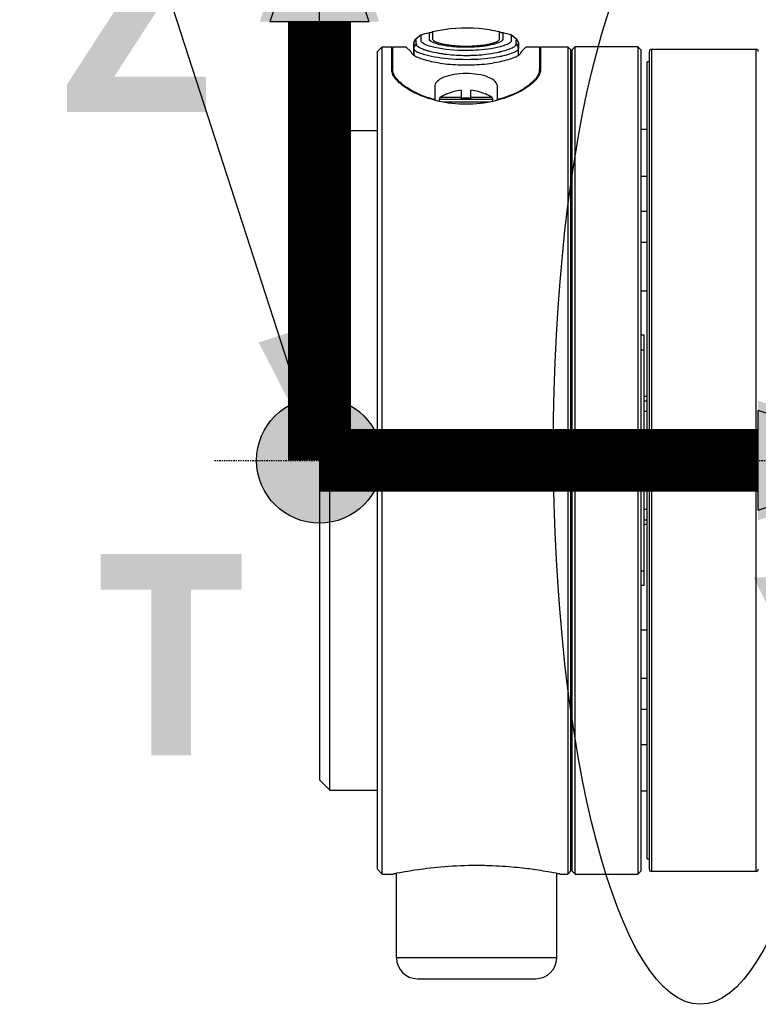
# Model space of a CAD drawing. Header units: millimetres. Extents: x 0 to 4378, y 0 to 2376.
# Tile 150 of 256: x 1453 to 1524, y 1686 to 1780. Entities that reach past the tile are written whole.
import ezdxf

# ---------------------------------------------------------------- set-up
doc = ezdxf.new("R2010")
doc.units = ezdxf.units.MM
doc.header["$LTSCALE"] = 0.2
doc.linetypes.add('CENTER2', pattern=[1.125, 0.75, -0.125, 0.125, -0.125])
for name, color, linetype in [('02_Center Line', 1, 'CENTER2'), ('07_Special Line2', 76, 'Continuous'), ('12_Before Rev.Num.', 5, 'Continuous'), ('13_After Rev.Num.', 6, 'Continuous')]:
    doc.layers.add(name, color=color, linetype=linetype)
doc.layers.add('14_Mark', color=7, linetype='Continuous', true_color=0xe03c31)
doc.styles.add('Rainbow-5.0 Style', font='malgunsl.ttf')
doc.dimstyles.new('Rainbow-5.0 Style', dxfattribs={"dimtxt": 4, "dimasz": 2.5, "dimexe": 1, "dimexo": 1, "dimgap": 1, "dimtad": 1, "dimdsep": 46, "dimtxsty": 'Rainbow-5.0 Style', "dimcen": 0, "dimclrd": 251, "dimclre": 251, "dimclrt": 7, "dimazin": 3, "dimtp": 0.1, "dimtm": 0.1, "dimtfac": 0.61, "dimtmove": 0, "dimatfit": 3, "dimfxl": 1, "dimlwd": -1, "dimlwe": -1, "dimarcsym": 1})
doc.dimstyles.new('Rainbow-5.0 Style$0', dxfattribs={"dimtxt": 4, "dimasz": 3, "dimexe": 2, "dimexo": 1, "dimgap": 0.8, "dimtad": 1, "dimzin": 9, "dimdsep": 46, "dimtxsty": 'Rainbow-5.0 Style', "dimcen": 0, "dimclrd": 251, "dimclre": 251, "dimclrt": 256, "dimadec": 1, "dimazin": 0, "dimtp": 0.1, "dimtm": 0.1, "dimtfac": 0.61, "dimtmove": 0, "dimatfit": 3, "dimfxl": 1, "dimlwd": -1, "dimlwe": -1, "dimarcsym": 1})

# ---------------------------------------------------------------- blocks, each defined once
blk = doc.blocks.new('Blk$A21N0-7P24L')
for p, q in [((-197.702, 1143.828), (-198.211, 1143.427)), ((-196.902, 1144.065), (-196.902, 1144.065)), ((-188.592, 1143.427), (-189.102, 1143.829)), ((-201.9, 1142.2), (-201.4, 1142.7)), ((-201.4, 1063.7), (-201.4, 1142.7)), ((-201.4, 1142.7), (-200.5, 1142.7)), ((-200.5, 1140.499), (-200.5, 1142.7)), ((-200.4, 1140.499), (-200.4, 1142.7)), ((-200.4, 1142.7), (-199.15, 1142.7)), ((-198.65, 1142.2), (-199.15, 1142.7)), ((-198.403, 1142.698), (-198.403, 1141.893)), ((-198.403, 1142.579), (-198.403, 1141.894)), ((-198.403, 1142.527), (-198.403, 1142.579)), ((-198.403, 1142.525), (-198.403, 1141.894)), ((-198.403, 1141.894), (-198.403, 1142.525)), ((-198.402, 1143.034), (-198.402, 1141.893)), ((-198.401, 1142.88), (-198.401, 1141.892)), ((-198.4, 1142.696), (-198.4, 1141.892)), ((-198.4, 1142.524), (-198.4, 1141.892)), ((-188.4, 1142.581), (-188.4, 1142.527)), ((-188.4, 1141.891), (-188.4, 1142.523)), ((-188.15, 1142.2), (-187.65, 1142.7)), ((-187.65, 1142.7), (-186.4, 1142.7)), ((-186.4, 1142.7), (-186.4, 1140.499)), ((-186.3, 1142.7), (-186.3, 1140.499)), ((-186.3, 1142.7), (-183.7, 1142.7)), ((-183.7, 1142.7), (-183.7, 1063.7)), ((-183.4, 1142.4), (-183.7, 1142.7)), ((-183.4, 1064), (-183.4, 1142.4)), ((-183.3, 1142.398), (-183.3, 1064)), ((-183, 1063.7), (-183, 1142.697)), ((-177, 1142.697), (-183, 1142.697)), ((-177, 1142.697), (-177, 1063.7)), ((-176.7, 1064), (-176.7, 1142.398)), ((-165.7, 1142.447), (-175.7, 1142.447)), ((-175.7, 1142.447), (-175.7, 1063.953)), ((-165.7, 1063.953), (-165.7, 1142.447)), ((-201.9, 1142.2), (-201.9, 1064.2)), ((-198.65, 1142.2), (-198.65, 1142.186)), ((-188.15, 1142.186), (-188.15, 1142.2)), ((-175.9, 1064.153), (-175.9, 1142.247)), ((-200.4, 1140.064), (-200.4, 1140.499)), ((-186.4, 1140.064), (-186.4, 1140.499)), ((-183.4, 1140.7), (-183.3, 1140.7)), ((-176.1, 1105.227), (-176.1, 1141.247)), ((-175.9, 1141.247), (-176.1, 1141.247)), ((-196.4, 1138.855), (-196.4, 1137.65)), ((-190.4, 1137.65), (-190.4, 1138.855)), ((-195.95, 1137.681), (-190.85, 1137.681)), ((-195.95, 1137.479), (-195.95, 1137.681)), ((-193.863, 1137.847), (-195.862, 1137.847)), ((-195.25, 1138.192), (-195.25, 1138.165)), ((-193.863, 1138.551), (-193.863, 1137.847)), ((-193.863, 1137.8), (-193.863, 1137.847)), ((-192.938, 1137.8), (-193.863, 1137.8)), ((-192.938, 1137.847), (-192.938, 1138.551)), ((-190.938, 1137.847), (-192.938, 1137.847)), ((-192.938, 1137.847), (-192.938, 1137.8)), ((-191.55, 1138.165), (-191.55, 1138.192)), ((-190.85, 1137.479), (-190.85, 1137.681)), ((-196.4, 1137.588), (-196.4, 1137.65)), ((-191.241, 1137.4), (-195.559, 1137.4)), ((-190.4, 1137.65), (-190.4, 1137.588)), ((-207.4, 1133.7), (-206.4, 1134.7)), ((-206.4, 1071.7), (-206.4, 1134.7)), ((-206.4, 1134.7), (-201.9, 1134.7)), ((-176.1, 1134.8), (-176.7, 1134.8)), ((-207.4, 1133.7), (-207.4, 1072.7)), ((-176.7, 1130.349), (-176.1, 1130.349)), ((-176.1, 1126.969), (-176.7, 1126.969)), ((-176.7, 1124.023), (-176.1, 1124.023)), ((-176.1, 1119.371), (-176.7, 1119.371)), ((-176.4, 1115.15), (-176.7, 1115.15)), ((-176.4, 1113.74), (-176.4, 1115.15)), ((-176.4, 1113.74), (-176.7, 1113.74)), ((-176.4, 1092.622), (-176.4, 1113.74)), ((-176.4, 1109.329), (-176.1, 1109.329)), ((-176.1, 1108.865), (-176.4, 1108.865)), ((-176.1, 1107.865), (-176.4, 1107.865)), ((-176.1, 1104.7), (-176.1, 1105.227)), ((-176.1, 1105.227), (-175.9, 1105.227)), ((-175.9, 1104.7), (-176.1, 1104.7)), ((-176.1, 1101.173), (-176.1, 1101.7)), ((-176.1, 1101.7), (-175.9, 1101.7)), ((-176.1, 1065.153), (-176.1, 1101.173)), ((-175.9, 1101.173), (-176.1, 1101.173)), ((-176.4, 1098.535), (-176.1, 1098.535)), ((-176.4, 1097.535), (-176.1, 1097.535)), ((-176.1, 1097.071), (-176.4, 1097.071)), ((-176.4, 1092.622), (-176.7, 1092.622)), ((-176.4, 1091.25), (-176.4, 1092.622)), ((-176.4, 1091.25), (-176.7, 1091.25)), ((-176.7, 1087.029), (-176.1, 1087.029)), ((-176.1, 1082.377), (-176.7, 1082.377)), ((-176.7, 1079.431), (-176.1, 1079.431)), ((-176.1, 1076.051), (-176.7, 1076.051)), ((-207.4, 1072.7), (-206.4, 1071.7)), ((-206.4, 1071.7), (-201.9, 1071.7)), ((-176.1, 1071.6), (-176.7, 1071.6)), ((-183.4, 1065.7), (-183.3, 1065.7)), ((-176.1, 1065.153), (-175.9, 1065.153)), ((-201.9, 1064.2), (-201.4, 1063.7)), ((-201.4, 1063.7), (-200.35, 1063.7)), ((-200.05, 1055.7), (-200.05, 1063.759)), ((-184.75, 1055.7), (-184.75, 1063.759)), ((-184.45, 1063.7), (-183.7, 1063.7)), ((-183.4, 1064), (-183.7, 1063.7)), ((-183.3, 1064), (-183, 1063.7)), ((-183, 1063.7), (-177, 1063.7)), ((-176.7, 1064), (-177, 1063.7)), ((-165.7, 1063.953), (-175.7, 1063.953)), ((-184.75, 1055.7), (-200.05, 1055.7)), ((-198.05, 1053.7), (-186.75, 1053.7))]:
    blk.add_line(p, q)
for centre, radius, start, end in [((-196.828, 1144.407), 0.35, 257.86381, 310.34281), ((-189.975, 1144.407), 0.35, 229.65776, 282.13619), ((-175.7, 1142.247), 0.2, 90.00233, 179.99767), ((-165.7, 1142.247), 0.2, 0.00233, 89.99767), ((-195.75, 1137.681), 0.2, 124.02287, 180), ((-193.4, 1134.2), 4.4, 114.86329, 124.02287), ((-193.4, 1134.2), 4.376, 96.06745, 115.01128), ((-193.4, 1134.2), 4.376, 64.98872, 83.93255), ((-193.4, 1134.2), 4.4, 55.97713, 65.13671), ((-191.05, 1137.681), 0.2, 0, 55.97713), ((-175.7, 1064.153), 0.2, 180.00233, 269.99767), ((-165.7, 1064.153), 0.2, 270.00233, 359.99767), ((-198.05, 1055.7), 2, 180, 270), ((-186.75, 1055.7), 2, 270, 0)]:
    blk.add_arc(centre, radius, start, end)
for centre, major_axis, ratio, start_param, end_param in [((-188.792, 1143.088), (0.192, -0.398), 0.854562, 1.138732, 2.087788), ((-198.394, 1069.99), (0.008, -73.045), 0.000182, 3.076486, 3.140384), ((-188.9, 1142.58), (0.5, 0.003), 0.988947, 6.279916, 7.248182)]:
    blk.add_ellipse(centre, major_axis=major_axis, ratio=ratio, start_param=start_param, end_param=end_param)
for points, knots in [([(-196.602, 1144.141), (-195.158, 1144.486), (-193.638, 1144.596), (-191.501, 1144.402), (-190.845, 1144.295), (-190.202, 1144.141)], [0, 0, 0, 0, 0.4453272, 0.4453272, 0.6437807, 0.6437807, 0.6437807, 0.6437807]), ([(-198.211, 1143.427), (-198.21, 1143.427), (-198.209, 1143.423), (-198.206, 1143.405), (-198.206, 1143.402), (-198.205, 1143.401), (-198.205, 1143.396), (-198.202, 1143.379), (-198.201, 1143.359), (-198.199, 1143.342), (-198.198, 1143.333), (-198.198, 1143.325), (-198.197, 1143.319), (-198.197, 1143.316), (-198.197, 1143.313), (-198.197, 1143.31), (-198.197, 1143.309), (-198.197, 1143.308), (-198.197, 1143.307), (-198.197, 1143.306), (-198.196, 1143.306), (-198.196, 1143.304), (-198.196, 1143.304), (-198.196, 1143.302), (-198.196, 1143.301), (-198.194, 1143.267), (-198.193, 1143.231), (-198.192, 1143.204), (-198.192, 1143.19), (-198.191, 1143.178), (-198.191, 1143.169), (-198.191, 1143.165), (-198.191, 1143.161), (-198.19, 1143.158), (-198.19, 1143.156), (-198.19, 1143.155), (-198.19, 1143.154), (-198.19, 1143.153), (-198.19, 1143.152), (-198.19, 1143.151), (-198.19, 1143.15), (-198.19, 1143.149), (-198.19, 1143.148), (-198.19, 1143.14), (-198.19, 1143.131), (-198.19, 1143.123), (-198.19, 1143.115), (-198.19, 1143.114), (-198.19, 1143.102), (-198.191, 1143.091), (-198.191, 1143.084), (-198.191, 1143.077), (-198.191, 1143.069), (-198.191, 1143.058), (-198.19, 1143.051), (-198.19, 1143.045), (-198.189, 1143.038), (-198.187, 1143.025), (-198.185, 1143.013), (-198.185, 1143.009), (-198.183, 1142.998), (-198.18, 1142.976), (-198.176, 1142.955), (-198.173, 1142.936)], [0, 0, 0, 0, 0.21875, 0.21875, 0.21875, 0.25, 0.25, 0.25, 0.375, 0.375, 0.375, 0.4375, 0.4375, 0.4375, 0.46875, 0.46875, 0.46875, 0.484375, 0.484375, 0.484375, 0.49379, 0.49379, 0.49379, 0.5, 0.5, 0.5, 0.625, 0.625, 0.625, 0.6875, 0.6875, 0.6875, 0.71875, 0.71875, 0.71875, 0.734375, 0.734375, 0.734375, 0.743242, 0.743242, 0.743242, 0.75, 0.75, 0.75, 0.78125, 0.78125, 0.78125, 0.8125, 0.8125, 0.8125, 0.84375, 0.84375, 0.84375, 0.875, 0.875, 0.875, 0.90625, 0.90625, 0.90625, 0.9375, 0.9375, 0.9375, 1, 1, 1, 1]), ([(-189.102, 1143.829), (-189.102, 1143.821), (-189.101, 1143.751), (-189.101, 1143.661), (-189.101, 1143.613), (-189.101, 1143.56), (-189.101, 1143.499), (-189.101, 1143.495), (-189.101, 1143.491), (-189.101, 1143.488), (-189.101, 1143.452), (-189.099, 1143.412), (-189.099, 1143.369), (-189.1, 1143.323), (-189.092, 1143.272), (-189.107, 1143.224), (-189.108, 1143.221), (-189.109, 1143.218), (-189.11, 1143.215), (-189.116, 1143.2), (-189.123, 1143.185), (-189.133, 1143.169), (-189.188, 1143.08), (-189.314, 1142.995), (-189.489, 1142.916), (-189.735, 1142.805), (-190.066, 1142.707), (-190.423, 1142.626), (-191.21, 1142.449), (-192.089, 1142.372), (-192.721, 1142.345), (-192.83, 1142.34), (-192.933, 1142.337), (-193.029, 1142.335), (-193.09, 1142.333), (-193.148, 1142.332), (-193.203, 1142.331), (-193.231, 1142.331), (-193.258, 1142.331), (-193.284, 1142.33), (-193.298, 1142.33), (-193.303, 1142.33), (-193.313, 1142.33), (-193.322, 1142.33), (-193.335, 1142.33), (-193.361, 1142.33), (-193.374, 1142.33), (-193.386, 1142.33), (-193.399, 1142.33), (-194.417, 1142.329), (-195.532, 1142.434), (-196.376, 1142.625), (-197.113, 1142.791), (-197.647, 1143.006), (-197.691, 1143.224), (-197.711, 1143.324), (-197.699, 1143.416), (-197.701, 1143.486), (-197.703, 1143.553), (-197.702, 1143.61), (-197.702, 1143.66), (-197.702, 1143.753), (-197.702, 1143.821), (-197.702, 1143.829)], [0.0000398, 0.0000398, 0.0000398, 0.0000398, 0.0818088, 0.0818088, 0.0818088, 0.125, 0.125, 0.125, 0.1275619, 0.1275619, 0.1275619, 0.152083, 0.152083, 0.152083, 0.177821, 0.177821, 0.177821, 0.1793478, 0.1793478, 0.1793478, 0.1875, 0.1875, 0.1875, 0.2341536, 0.2341536, 0.2341536, 0.2996483, 0.2996483, 0.2996483, 0.4439056, 0.4439056, 0.4439056, 0.46875, 0.46875, 0.46875, 0.484375, 0.484375, 0.484375, 0.4921875, 0.4921875, 0.4921875, 0.4960937, 0.4960937, 0.4960937, 0.5, 0.5, 0.5, 0.501809, 0.501809, 0.501809, 0.64938, 0.64938, 0.64938, 0.778183, 0.778183, 0.778183, 0.8374548, 0.8374548, 0.8374548, 0.8939562, 0.8939562, 0.8939562, 1, 1, 1, 1]), ([(-189.902, 1144.065), (-189.902, 1144.065), (-189.902, 1144.061), (-189.902, 1144.054), (-189.901, 1144.048), (-189.901, 1144.036), (-189.901, 1144.024), (-189.901, 1144.012), (-189.902, 1143.998), (-189.902, 1143.98), (-189.902, 1143.971), (-189.901, 1143.962), (-189.901, 1143.951), (-189.901, 1143.941), (-189.901, 1143.927), (-189.901, 1143.917), (-189.901, 1143.907), (-189.901, 1143.896), (-189.901, 1143.884), (-189.901, 1143.871), (-189.901, 1143.853), (-189.901, 1143.842), (-189.901, 1143.83), (-189.901, 1143.817), (-189.901, 1143.802), (-189.901, 1143.787), (-189.901, 1143.765), (-189.901, 1143.748), (-189.901, 1143.715), (-189.9, 1143.675), (-189.901, 1143.636), (-189.901, 1143.616), (-189.901, 1143.595), (-189.902, 1143.572), (-189.902, 1143.551), (-189.902, 1143.523), (-189.902, 1143.505), (-189.902, 1143.504), (-189.902, 1143.503), (-189.902, 1143.502), (-189.902, 1143.493), (-189.902, 1143.483), (-189.901, 1143.465), (-189.9, 1143.447), (-189.9, 1143.441), (-189.9, 1143.426), (-189.9, 1143.399), (-189.904, 1143.376), (-189.915, 1143.353), (-189.916, 1143.351), (-189.917, 1143.35), (-189.917, 1143.349), (-189.941, 1143.302), (-189.999, 1143.243), (-190.058, 1143.202), (-190.06, 1143.201), (-190.062, 1143.199), (-190.064, 1143.198), (-190.124, 1143.157), (-190.209, 1143.113), (-190.326, 1143.067), (-190.384, 1143.044), (-190.451, 1143.02), (-190.526, 1142.996), (-190.599, 1142.974), (-190.704, 1142.944), (-190.772, 1142.926), (-190.775, 1142.926), (-190.778, 1142.925), (-190.781, 1142.924), (-190.917, 1142.889), (-191.081, 1142.853), (-191.276, 1142.819), (-191.374, 1142.802), (-191.479, 1142.785), (-191.593, 1142.769), (-191.704, 1142.753), (-191.852, 1142.735), (-191.952, 1142.724), (-192.085, 1142.709), (-192.222, 1142.696), (-192.369, 1142.685), (-192.681, 1142.662), (-193.03, 1142.647), (-193.399, 1142.647), (-193.67, 1142.647), (-193.928, 1142.655), (-194.169, 1142.668), (-194.29, 1142.675), (-194.406, 1142.683), (-194.518, 1142.692), (-194.63, 1142.701), (-194.71, 1142.709), (-194.84, 1142.723), (-195.1, 1142.751), (-195.328, 1142.785), (-195.523, 1142.819), (-195.621, 1142.836), (-195.71, 1142.854), (-195.793, 1142.871), (-195.875, 1142.889), (-195.923, 1142.9), (-196.018, 1142.924), (-196.021, 1142.925), (-196.024, 1142.926), (-196.027, 1142.926), (-196.212, 1142.974), (-196.359, 1143.022), (-196.474, 1143.067), (-196.591, 1143.113), (-196.66, 1143.147), (-196.736, 1143.198), (-196.738, 1143.199), (-196.74, 1143.201), (-196.741, 1143.202), (-196.814, 1143.252), (-196.862, 1143.306), (-196.883, 1143.349), (-196.884, 1143.35), (-196.884, 1143.351), (-196.885, 1143.353), (-196.889, 1143.363), (-196.893, 1143.373), (-196.896, 1143.385), (-196.898, 1143.398), (-196.9, 1143.419), (-196.9, 1143.426), (-196.901, 1143.441), (-196.898, 1143.482), (-196.898, 1143.502), (-196.898, 1143.503), (-196.898, 1143.504), (-196.898, 1143.505), (-196.899, 1143.544), (-196.9, 1143.594), (-196.9, 1143.636), (-196.9, 1143.657), (-196.9, 1143.677), (-196.9, 1143.695), (-196.9, 1143.714), (-196.9, 1143.726), (-196.9, 1143.748), (-196.901, 1143.792), (-196.901, 1143.825), (-196.9, 1143.852), (-196.9, 1143.866), (-196.9, 1143.878), (-196.9, 1143.888), (-196.9, 1143.899), (-196.901, 1143.904), (-196.901, 1143.917), (-196.901, 1143.941), (-196.901, 1143.962), (-196.901, 1143.98), (-196.901, 1143.998), (-196.901, 1144.011), (-196.901, 1144.024), (-196.901, 1144.051), (-196.902, 1144.065), (-196.902, 1144.065)], [0, 0, 0, 0, 0.03125, 0.03125, 0.03125, 0.0625, 0.0625, 0.0625, 0.09375, 0.09375, 0.09375, 0.109375, 0.109375, 0.109375, 0.12461, 0.12461, 0.12461, 0.140625, 0.140625, 0.140625, 0.15625, 0.15625, 0.15625, 0.171875, 0.171875, 0.171875, 0.1875, 0.1875, 0.1875, 0.21875, 0.21875, 0.21875, 0.234375, 0.234375, 0.234375, 0.249091, 0.249091, 0.249091, 0.25, 0.25, 0.25, 0.257812, 0.257812, 0.257812, 0.265625, 0.265625, 0.265625, 0.28044, 0.28044, 0.28044, 0.28125, 0.28125, 0.28125, 0.311526, 0.311526, 0.311526, 0.3125, 0.3125, 0.3125, 0.34375, 0.34375, 0.34375, 0.359375, 0.359375, 0.359375, 0.374347, 0.374347, 0.374347, 0.375, 0.375, 0.375, 0.40625, 0.40625, 0.40625, 0.421875, 0.421875, 0.421875, 0.437172, 0.437172, 0.437172, 0.457393, 0.457393, 0.457393, 0.499999, 0.499999, 0.499999, 0.53125, 0.53125, 0.53125, 0.546875, 0.546875, 0.546875, 0.5625, 0.5625, 0.5625, 0.59375, 0.59375, 0.59375, 0.609375, 0.609375, 0.609375, 0.625, 0.625, 0.625, 0.625485, 0.625485, 0.625485, 0.65625, 0.65625, 0.65625, 0.6875, 0.6875, 0.6875, 0.688284, 0.688284, 0.688284, 0.71875, 0.71875, 0.71875, 0.71964, 0.71964, 0.71964, 0.726562, 0.726562, 0.726562, 0.734375, 0.734375, 0.734375, 0.75, 0.75, 0.75, 0.750842, 0.750842, 0.750842, 0.78125, 0.78125, 0.78125, 0.796875, 0.796875, 0.796875, 0.8125, 0.8125, 0.8125, 0.84375, 0.84375, 0.84375, 0.859375, 0.859375, 0.859375, 0.875, 0.875, 0.875, 0.90625, 0.90625, 0.90625, 0.9375, 0.9375, 0.9375, 1, 1, 1, 1]), ([(-196.602, 1144.141), (-196.602, 1144.141), (-196.602, 1144.128), (-196.601, 1144.091), (-196.601, 1144.078), (-196.601, 1144.054), (-196.601, 1144.045), (-196.601, 1144.025), (-196.601, 1144.01), (-196.601, 1143.985), (-196.601, 1143.965), (-196.601, 1143.925), (-196.601, 1143.911), (-196.601, 1143.885), (-196.601, 1143.877), (-196.601, 1143.858), (-196.601, 1143.841), (-196.601, 1143.83), (-196.601, 1143.818), (-196.601, 1143.782), (-196.601, 1143.753), (-196.601, 1143.68), (-196.601, 1143.645), (-196.601, 1143.556), (-196.6, 1143.497), (-196.599, 1143.433), (-196.591, 1143.41), (-196.561, 1143.36), (-196.529, 1143.325), (-196.46, 1143.264), (-196.39, 1143.22), (-196.238, 1143.151), (-196.18, 1143.128), (-196.045, 1143.081), (-195.945, 1143.05), (-195.761, 1142.999), (-195.61, 1142.964), (-195.336, 1142.913), (-195.236, 1142.896), (-195.021, 1142.864), (-194.877, 1142.845), (-194.393, 1142.79), (-193.933, 1142.759), (-193.133, 1142.759), (-192.882, 1142.767), (-192.535, 1142.787), (-192.424, 1142.795), (-192.214, 1142.813), (-192.143, 1142.82), (-191.77, 1142.863), (-191.554, 1142.896), (-191.28, 1142.947), (-191.197, 1142.964), (-191.045, 1142.999), (-191.001, 1143.009), (-190.744, 1143.081), (-190.612, 1143.129), (-190.46, 1143.197), (-190.417, 1143.219), (-190.346, 1143.263), (-190.324, 1143.277), (-190.263, 1143.332), (-190.241, 1143.358), (-190.218, 1143.395), (-190.213, 1143.407), (-190.205, 1143.431), (-190.201, 1143.45), (-190.2, 1143.463), (-190.199, 1143.497), (-190.199, 1143.562), (-190.2, 1143.583), (-190.2, 1143.618), (-190.2, 1143.638), (-190.2, 1143.681), (-190.2, 1143.697), (-190.2, 1143.759), (-190.2, 1143.782), (-190.2, 1143.809), (-190.2, 1143.816), (-190.2, 1143.828), (-190.2, 1143.827), (-190.2, 1143.88), (-190.201, 1143.912), (-190.201, 1143.952), (-190.201, 1143.963), (-190.201, 1143.984), (-190.201, 1143.99), (-190.201, 1144.05), (-190.201, 1144.08), (-190.201, 1144.128), (-190.201, 1144.141), (-190.202, 1144.141)], [0, 0, 0, 0, 0.0625, 0.0625, 0.09375, 0.09375, 0.109375, 0.109375, 0.125, 0.125, 0.15625, 0.15625, 0.171875, 0.171875, 0.179688, 0.179688, 0.1875, 0.1875, 0.203125, 0.203125, 0.21875, 0.21875, 0.25, 0.25, 0.28125, 0.28125, 0.296875, 0.296875, 0.3125, 0.3125, 0.34375, 0.34375, 0.359375, 0.359375, 0.375, 0.375, 0.40625, 0.40625, 0.421875, 0.421875, 0.4375, 0.4375, 0.5, 0.5, 0.53125, 0.53125, 0.546875, 0.546875, 0.5625, 0.5625, 0.59375, 0.59375, 0.609375, 0.609375, 0.625, 0.625, 0.65625, 0.65625, 0.671875, 0.671875, 0.6875, 0.6875, 0.703125, 0.703125, 0.710937, 0.710937, 0.71875, 0.71875, 0.734375, 0.734375, 0.75, 0.75, 0.765625, 0.765625, 0.78125, 0.78125, 0.796875, 0.796875, 0.804688, 0.804688, 0.8125, 0.8125, 0.84375, 0.84375, 0.859375, 0.859375, 0.875, 0.875, 0.9375, 0.9375, 1, 1, 1, 1]), ([(-188.618, 1142.988), (-188.617, 1143.005), (-188.616, 1143.031), (-188.614, 1143.064), (-188.613, 1143.097), (-188.611, 1143.14), (-188.61, 1143.179), (-188.609, 1143.218), (-188.608, 1143.247), (-188.607, 1143.269), (-188.606, 1143.28), (-188.606, 1143.289), (-188.606, 1143.297), (-188.605, 1143.305), (-188.605, 1143.308), (-188.605, 1143.317), (-188.6, 1143.391), (-188.595, 1143.426), (-188.592, 1143.427)], [0, 0, 0, 0, 0.125, 0.125, 0.125, 0.25, 0.25, 0.25, 0.375, 0.375, 0.375, 0.4375, 0.4375, 0.4375, 0.5, 0.5, 0.5, 1, 1, 1, 1]), ([(-198.403, 1142.58), (-198.403, 1142.728), (-198.403, 1142.84), (-198.402, 1142.955), (-198.402, 1142.985), (-198.402, 1143.016), (-198.402, 1143.024), (-198.402, 1143.035), (-198.402, 1143.038), (-198.402, 1143.046), (-198.403, 1143.041), (-198.4, 1143.071)], [0, 0, 0, 0, 0.3018734, 0.3018734, 0.4533965, 0.4533965, 0.5291897, 0.5291897, 0.5670763, 0.5670763, 0.6050071, 0.6050071, 0.6050071, 0.6050071]), ([(-198.403, 1142.698), (-198.403, 1142.773), (-198.402, 1142.954), (-198.402, 1143.033), (-198.402, 1143.034)], [0, 0, 0, 0, 0.346763, 1, 1, 1, 1]), ([(-198.403, 1142.579), (-198.403, 1142.579), (-198.403, 1142.579), (-198.403, 1142.621), (-198.403, 1142.661), (-198.403, 1142.698)], [0, 0, 0, 0, 0.00002, 0.00002, 1, 1, 1, 1]), ([(-198.4, 1142.696), (-198.4, 1142.692), (-198.4, 1142.689), (-198.4, 1142.686), (-198.4, 1142.657), (-198.4, 1142.626), (-198.4, 1142.591), (-198.4, 1142.572), (-198.4, 1142.551), (-198.4, 1142.527)], [0.0000004, 0.0000004, 0.0000004, 0.0000004, 0.0657594, 0.0657594, 0.0657594, 0.6575974, 0.6575974, 0.6575974, 0.9871875, 0.9871875, 0.9871875, 0.9871875]), ([(-198.4, 1142.524), (-198.4, 1142.497), (-198.392, 1142.471), (-198.376, 1142.444), (-198.374, 1142.441), (-198.372, 1142.438), (-198.37, 1142.435), (-198.366, 1142.429), (-198.362, 1142.423), (-198.357, 1142.417), (-198.314, 1142.362), (-198.237, 1142.302), (-198.13, 1142.242), (-198.01, 1142.176), (-197.852, 1142.112), (-197.659, 1142.048), (-197.142, 1141.877), (-196.366, 1141.709), (-195.456, 1141.607), (-194.575, 1141.509), (-193.566, 1141.472), (-192.607, 1141.511), (-191.744, 1141.546), (-190.921, 1141.643), (-190.25, 1141.77), (-190.175, 1141.784), (-190.103, 1141.799), (-190.032, 1141.813), (-189.998, 1141.821), (-189.964, 1141.828), (-189.93, 1141.835), (-189.629, 1141.901), (-189.366, 1141.971), (-189.147, 1142.045), (-188.901, 1142.127), (-188.711, 1142.212), (-188.585, 1142.293), (-188.463, 1142.372), (-188.4, 1142.448), (-188.4, 1142.525)], [0, 0, 0, 0, 0.0313008, 0.0313008, 0.0313008, 0.0347786, 0.0347786, 0.0347786, 0.0418652, 0.0418652, 0.0418652, 0.1056441, 0.1056441, 0.1056441, 0.1765095, 0.1765095, 0.1765095, 0.3663523, 0.3663523, 0.3663523, 0.5500161, 0.5500161, 0.5500161, 0.7153134, 0.7153134, 0.7153134, 0.7336798, 0.7336798, 0.7336798, 0.7425729, 0.7425729, 0.7425729, 0.822611, 0.822611, 0.822611, 0.9125448, 0.9125448, 0.9125448, 0.9999226, 0.9999226, 0.9999226, 0.9999226]), ([(-198.173, 1142.936), (-198.173, 1142.935), (-198.173, 1142.927), (-198.169, 1142.914), (-198.167, 1142.908), (-198.164, 1142.9), (-198.159, 1142.891), (-198.155, 1142.881), (-198.145, 1142.865), (-198.141, 1142.857), (-198.139, 1142.854), (-198.137, 1142.851), (-198.135, 1142.849), (-198.13, 1142.842), (-198.126, 1142.836), (-198.121, 1142.83), (-198.102, 1142.808), (-198.079, 1142.785), (-198.066, 1142.773), (-198.047, 1142.757), (-198.02, 1142.733), (-197.976, 1142.703), (-197.955, 1142.688), (-197.929, 1142.672), (-197.898, 1142.654), (-197.896, 1142.653), (-197.894, 1142.652), (-197.892, 1142.651), (-197.861, 1142.633), (-197.816, 1142.609), (-197.787, 1142.595), (-197.689, 1142.546), (-197.572, 1142.498), (-197.438, 1142.449), (-197.409, 1142.439), (-197.379, 1142.429), (-197.348, 1142.418), (-197.262, 1142.389), (-197.169, 1142.36), (-197.071, 1142.331), (-196.972, 1142.303), (-196.831, 1142.265), (-196.759, 1142.247), (-196.613, 1142.211), (-196.372, 1142.154), (-196.045, 1142.096), (-195.882, 1142.066), (-195.729, 1142.042), (-195.592, 1142.023), (-195.495, 1142.009), (-195.425, 1142), (-195.342, 1141.99), (-195.308, 1141.985), (-195.272, 1141.981), (-195.23, 1141.976), (-194.655, 1141.91), (-194.03, 1141.872), (-193.405, 1141.873), (-193.248, 1141.873), (-193.092, 1141.875), (-192.936, 1141.879), (-192.859, 1141.881), (-192.781, 1141.884), (-192.704, 1141.887), (-192.688, 1141.888), (-192.67, 1141.889), (-192.652, 1141.889), (-192.58, 1141.893), (-192.498, 1141.897), (-192.474, 1141.898), (-192.412, 1141.902), (-192.304, 1141.908), (-192.154, 1141.92), (-192.079, 1141.926), (-191.993, 1141.933), (-191.898, 1141.942), (-191.802, 1141.951), (-191.654, 1141.967), (-191.582, 1141.975), (-191.163, 1142.024), (-190.772, 1142.086), (-190.42, 1142.159), (-190.349, 1142.174), (-190.28, 1142.189), (-190.213, 1142.204), (-190.18, 1142.212), (-190.148, 1142.219), (-190.116, 1142.227), (-190.092, 1142.233), (-190.068, 1142.239), (-190.044, 1142.245), (-189.787, 1142.309), (-189.561, 1142.377), (-189.369, 1142.446), (-189.231, 1142.496), (-189.111, 1142.546), (-189.01, 1142.596), (-188.938, 1142.632), (-188.875, 1142.668), (-188.823, 1142.703), (-188.702, 1142.784), (-188.637, 1142.861), (-188.627, 1142.937)], [0, 0, 0, 0, 0.015625, 0.015625, 0.015625, 0.023437, 0.023437, 0.023437, 0.03125, 0.03125, 0.03125, 0.034269, 0.034269, 0.034269, 0.040489, 0.040489, 0.040489, 0.0625, 0.0625, 0.0625, 0.09375, 0.09375, 0.09375, 0.109375, 0.109375, 0.109375, 0.110229, 0.110229, 0.110229, 0.125, 0.125, 0.125, 0.176377, 0.176377, 0.176377, 0.1875, 0.1875, 0.1875, 0.21875, 0.21875, 0.21875, 0.25, 0.25, 0.25, 0.3125, 0.3125, 0.3125, 0.34375, 0.34375, 0.34375, 0.365896, 0.365896, 0.365896, 0.375, 0.375, 0.375, 0.5, 0.5, 0.5, 0.53125, 0.53125, 0.53125, 0.546875, 0.546875, 0.546875, 0.550113, 0.550113, 0.550113, 0.5625, 0.5625, 0.5625, 0.59375, 0.59375, 0.59375, 0.609375, 0.609375, 0.609375, 0.625, 0.625, 0.625, 0.716135, 0.716135, 0.716135, 0.734445, 0.734445, 0.734445, 0.743273, 0.743273, 0.743273, 0.75, 0.75, 0.75, 0.822754, 0.822754, 0.822754, 0.875, 0.875, 0.875, 0.912581, 0.912581, 0.912581, 1, 1, 1, 1]), ([(-188.403, 1143.071), (-188.402, 1143.062), (-188.402, 1143.058), (-188.402, 1143.048), (-188.402, 1143.046), (-188.402, 1143.036), (-188.402, 1143.031), (-188.401, 1143.002), (-188.401, 1142.966), (-188.401, 1142.837), (-188.4, 1142.726), (-188.4, 1142.58)], [0, 0, 0, 0, 0.0113337, 0.0113337, 0.0341765, 0.0341765, 0.1026665, 0.1026665, 0.3081836, 0.3081836, 0.6050306, 0.6050306, 0.6050306, 0.6050306]), ([(-183.3, 1142.398), (-183.269, 1142.429), (-183.235, 1142.462), (-183.136, 1142.561), (-183.067, 1142.63), (-183.003, 1142.694), (-183.002, 1142.695), (-183.001, 1142.696), (-183, 1142.697)], [-0.04127115, -0.04127115, -0.04127115, -0.04127115, -0.02701403, -0.02701403, 0, 0, 0, 0.00044688, 0.00044688, 0.00044688, 0.00044688]), ([(-177, 1142.697), (-176.999, 1142.696), (-176.998, 1142.695), (-176.997, 1142.694), (-176.933, 1142.63), (-176.864, 1142.561), (-176.765, 1142.462), (-176.731, 1142.429), (-176.7, 1142.398)], [-0.00044688, -0.00044688, -0.00044688, -0.00044688, 0, 0, 0, 0.02701403, 0.02701403, 0.04127115, 0.04127115, 0.04127115, 0.04127115]), ([(-198.65, 1142.186), (-198.65, 1142.078), (-198.516, 1141.943), (-197.974, 1141.662), (-197.566, 1141.515), (-196.633, 1141.272), (-196.049, 1141.157), (-194.762, 1141), (-194.06, 1140.958), (-192.74, 1140.958), (-192.038, 1141), (-190.751, 1141.157), (-190.167, 1141.272), (-189.234, 1141.515), (-188.826, 1141.662), (-188.284, 1141.943), (-188.15, 1142.078), (-188.15, 1142.186)], [-2.396055, -2.396055, -2.396055, -2.396055, -2.193531, -2.193531, -1.991007, -1.991007, -1.792912, -1.792912, -1.594817, -1.594817, -1.396722, -1.396722, -1.198626, -1.198626, -0.996103, -0.996103, -0.793579, -0.793579, -0.793579, -0.793579]), ([(-196.4, 1137.65), (-197.147, 1137.849), (-197.815, 1138.113), (-198.975, 1138.705), (-199.509, 1139.082), (-200.222, 1139.825), (-200.4, 1140.19), (-200.4, 1140.499)], [0.3017548, 0.3017548, 0.3017548, 0.3017548, 0.5431273, 0.5431273, 0.8249742, 0.8249742, 1.1068211, 1.1068211, 1.1068211, 1.1068211]), ([(-186.4, 1140.499), (-186.4, 1140.183), (-186.586, 1139.809), (-187.331, 1139.048), (-187.888, 1138.664), (-189.056, 1138.085), (-189.692, 1137.838), (-190.4, 1137.65)], [3.2541732, 3.2541732, 3.2541732, 3.2541732, 3.5427267, 3.5427267, 3.8312802, 3.8312802, 4.0596795, 4.0596795, 4.0596795, 4.0596795]), ([(-186.309, 1140.376), (-186.349, 1140.083), (-186.537, 1139.749), (-187.244, 1139.024), (-187.81, 1138.633), (-189.078, 1138.002), (-189.849, 1137.712), (-191.562, 1137.312), (-192.505, 1137.204), (-194.295, 1137.204), (-195.238, 1137.312), (-196.951, 1137.712), (-197.722, 1138.002), (-198.99, 1138.633), (-199.556, 1139.024), (-200.263, 1139.749), (-200.451, 1140.083), (-200.491, 1140.376)], [1.125724, 1.125724, 1.125724, 1.125724, 1.381702, 1.381702, 1.674521, 1.674521, 1.943162, 1.943162, 2.211802, 2.211802, 2.480443, 2.480443, 2.749083, 2.749083, 3.041903, 3.041903, 3.297881, 3.297881, 3.297881, 3.297881]), ([(-190.4, 1138.855), (-190.4, 1139.033), (-190.474, 1139.217), (-190.787, 1139.547), (-191.028, 1139.692), (-191.572, 1139.906), (-191.902, 1139.993), (-192.628, 1140.108), (-193.026, 1140.136), (-193.783, 1140.136), (-194.189, 1140.107), (-194.928, 1139.987), (-195.261, 1139.896), (-195.797, 1139.679), (-196.028, 1139.535), (-196.329, 1139.21), (-196.4, 1139.029), (-196.4, 1138.855)], [0.481688, 0.481688, 0.481688, 0.481688, 0.6057417, 0.6057417, 0.7297954, 0.7297954, 0.842089, 0.842089, 0.9543826, 0.9543826, 1.0692279, 1.0692279, 1.1840732, 1.1840732, 1.3055806, 1.3055806, 1.4270879, 1.4270879, 1.4270879, 1.4270879]), ([(-192.4, 1064.507), (-193.402, 1064.507), (-194.468, 1064.465), (-196.426, 1064.311), (-197.318, 1064.203), (-198.726, 1064.001), (-199.337, 1063.893), (-200.149, 1063.742), (-200.35, 1063.7), (-200.35, 1063.7)], [-4.684008, -4.684008, -4.684008, -4.684008, -4.39125, -4.39125, -4.098492, -4.098492, -3.805749, -3.805749, -3.513006, -3.513006, -3.513006, -3.513006]), ([(-184.45, 1063.7), (-184.45, 1063.7), (-184.651, 1063.742), (-185.463, 1063.893), (-186.074, 1064.001), (-187.271, 1064.173), (-187.854, 1064.247), (-189.232, 1064.385), (-190.045, 1064.445), (-191.382, 1064.498), (-191.899, 1064.507), (-192.4, 1064.507)], [-1.171002, -1.171002, -1.171002, -1.171002, -0.878259, -0.878259, -0.585516, -0.585516, -0.380592, -0.380592, -0.146382, -0.146382, 0, 0, 0, 0])]:
    blk.add_open_spline(points, degree=3, knots=knots)
for points in [[(-198.211, 1143.427), (-198.316, 1143.345), (-198.389, 1143.206), (-198.4, 1143.071)], [(-197.702, 1143.829), (-197.438, 1143.916), (-197.171, 1143.995), (-196.902, 1144.065)], [(-196.602, 1144.141), (-196.602, 1144.141), (-196.602, 1144.141), (-196.602, 1144.141)], [(-189.902, 1144.065), (-189.633, 1143.995), (-189.366, 1143.916), (-189.102, 1143.829)], [(-198.403, 1142.525), (-198.403, 1142.544), (-198.403, 1142.561), (-198.403, 1142.575)], [(-198.403, 1142.525), (-198.403, 1142.526), (-198.403, 1142.526), (-198.403, 1142.527)], [(-198.4, 1143.071), (-198.401, 1143.059), (-198.402, 1143.046), (-198.402, 1143.034)], [(-198.401, 1142.88), (-198.401, 1142.83), (-198.401, 1142.772), (-198.4, 1142.696)], [(-198.173, 1142.936), (-198.306, 1142.851), (-198.399, 1142.68), (-198.4, 1142.524)], [(-188.627, 1142.937), (-188.625, 1142.954), (-188.622, 1142.971), (-188.618, 1142.988)], [(-188.4, 1142.527), (-188.401, 1142.683), (-188.494, 1142.852), (-188.627, 1142.937)], [(-188.4, 1142.525), (-188.4, 1142.526), (-188.4, 1142.526), (-188.4, 1142.527)], [(-188.4, 1142.525), (-188.4, 1142.525), (-188.4, 1142.525), (-188.4, 1142.525)], [(-200.491, 1140.376), (-200.497, 1140.418), (-200.5, 1140.459), (-200.5, 1140.499)], [(-186.3, 1140.499), (-186.3, 1140.459), (-186.303, 1140.418), (-186.309, 1140.376)]]:
    blk.add_open_spline(points, degree=3)
at = {"layer": '02_Center Line'}
blk.add_line((-217.43, 1103.2), (-50.028, 1103.2), dxfattribs=at)
blk = doc.blocks.new('A$C19ebd0c3_1234')
blk.add_ellipse((0, 0), major_axis=(53.194, 0), ratio=0.263273)
blk = doc.blocks.new('A$C46360d6a')
at = {"layer": '07_Special Line2'}
blk.add_hatch(color=256, dxfattribs=at).paths.add_polyline_path([(49.156, 0), (34.9, 4.752), (34.9, -4.752)])
at = {"layer": '12_Before Rev.Num.'}
blk.add_hatch(color=256, dxfattribs=at).paths.add_polyline_path([(0, 49.156), (-4.752, 34.9), (4.752, 34.9)])
at = {"layer": '14_Mark'}
h = blk.add_hatch(color=256, dxfattribs=at)
h.dxf.hatch_style = 1
h.paths.add_polyline_path([(5, 0, 1), (-5, 0, 1)])
at = {"layer": '07_Special Line2'}
for p, q in [((34.9, -3.96), (34.9, 3.96)), ((46.78, 0), (34.9, 3.96)), ((34.9, -3.96), (46.78, 0))]:
    blk.add_line(p, q, dxfattribs=at)
at = {"layer": '07_Special Line2', "const_width": 5}
blk.add_lwpolyline([(34.9, 0), (0, 0)], dxfattribs=at)
at = {"layer": '12_Before Rev.Num.'}
for p, q in [((0, 46.78), (-3.96, 34.9)), ((3.96, 34.9), (0, 46.78)), ((3.96, 34.9), (-3.96, 34.9))]:
    blk.add_line(p, q, dxfattribs=at)
at = {"layer": '12_Before Rev.Num.', "const_width": 5}
blk.add_lwpolyline([(0, 34.9), (0, 0)], dxfattribs=at)
at = {"layer": '14_Mark'}
blk.add_circle((0, 0), 5, dxfattribs=at)
at = {"layer": '07_Special Line2', "insert": (34.529, -17.308), "char_height": 16, "attachment_point": 4, "style": 'Rainbow-5.0 Style'}
blk.add_mtext('{\\fMalgun Gothic Semilight|b1|i0|c129|p50;Y}', dxfattribs=at)
at = {"layer": '12_Before Rev.Num.', "insert": (-20.587, 35.725), "char_height": 16, "attachment_point": 4, "style": 'Rainbow-5.0 Style'}
blk.add_mtext('{\\fMalgun Gothic Semilight|b1|i0|c129|p50;Z}', dxfattribs=at)
at = {"layer": '14_Mark', "insert": (-17.839, -15.459), "char_height": 16, "attachment_point": 4, "style": 'Rainbow-5.0 Style'}
blk.add_mtext('{\\fMalgun Gothic Semilight|b1|i0|c129|p50;T}', dxfattribs=at)
blk = doc.blocks.new('*D141')
at = {"color": 251, "linetype": 'ByBlock', "transparency": 16777216}
for p, q in [((1481.938, 1772.888), (1481.938, 1855.986)), ((1578.638, 1793.395), (1578.638, 1855.986)), ((1566.638, 1847.986), (1493.938, 1847.986))]:
    blk.add_line(p, q, dxfattribs=at)
at = {"color": 251, "transparency": 16777216}
for points in [[(1493.938, 1849.986), (1493.938, 1845.986), (1481.938, 1847.986)], [(1566.638, 1849.986), (1566.638, 1845.986), (1578.638, 1847.986)]]:
    blk.add_solid(points, dxfattribs=at)
at = {"layer": 'Defpoints', "color": 0, "transparency": 16777216}
for p in [(1481.938, 1847.986), (1578.638, 1789.395), (1481.938, 1768.888)]:
    blk.add_point(p, dxfattribs=at)
at = {"transparency": 16777216, "insert": (1530.288, 1859.458), "char_height": 16, "attachment_point": 5, "style": 'Rainbow-5.0 Style'}
blk.add_mtext('96.7', dxfattribs=at)

msp = doc.modelspace()

# ---------------------------------------------------------------- block references
at = {"xscale": 1.2, "yscale": 1.2, "zscale": 1.2}
msp.add_blockref('A$C46360d6a', (1481.938, 1738.388), dxfattribs=at)
msp.add_blockref('Blk$A21N0-7P24L', (1689.338, 635.188))
at = {"layer": '13_After Rev.Num.', "rotation": 90}
msp.add_blockref('A$C19ebd0c3_1234', (1518.284, 1739.642), dxfattribs=at)

# ---------------------------------------------------------------- dimensions: what is measured, and where the dimension line sits
dim = msp.add_linear_dim(base=(1481.938, 1847.986), p1=(1578.638, 1789.395), p2=(1481.938, 1768.888), angle=180, dimstyle='Rainbow-5.0 Style$0', override={"dimscale": 4, "dimtol": 0, "dimlim": 0, "dimtp": 0.1, "dimtm": 0.1, "dimtfac": 0.61, "dimtdec": 2, "dimtolj": 0, "dimtzin": 8})
dim.commit()
dim.dimension.update_dxf_attribs({"geometry": '*D141', "text_midpoint": (1530.288, 1859.458)})

# ---------------------------------------------------------------- leaders
at = {"annotation_type": 0, "has_hookline": 1, "hookline_direction": 1, "text_width": 175.75}
msp.add_leader([(1481.938, 1738.388), (1443.017, 1858.469), (1430.517, 1858.469)], dimstyle='Rainbow-5.0 Style', override={"dimscale": 5, "dimgap": 1, "dimtad": 1}, dxfattribs=at)

doc.saveas('drawing.dxf')
